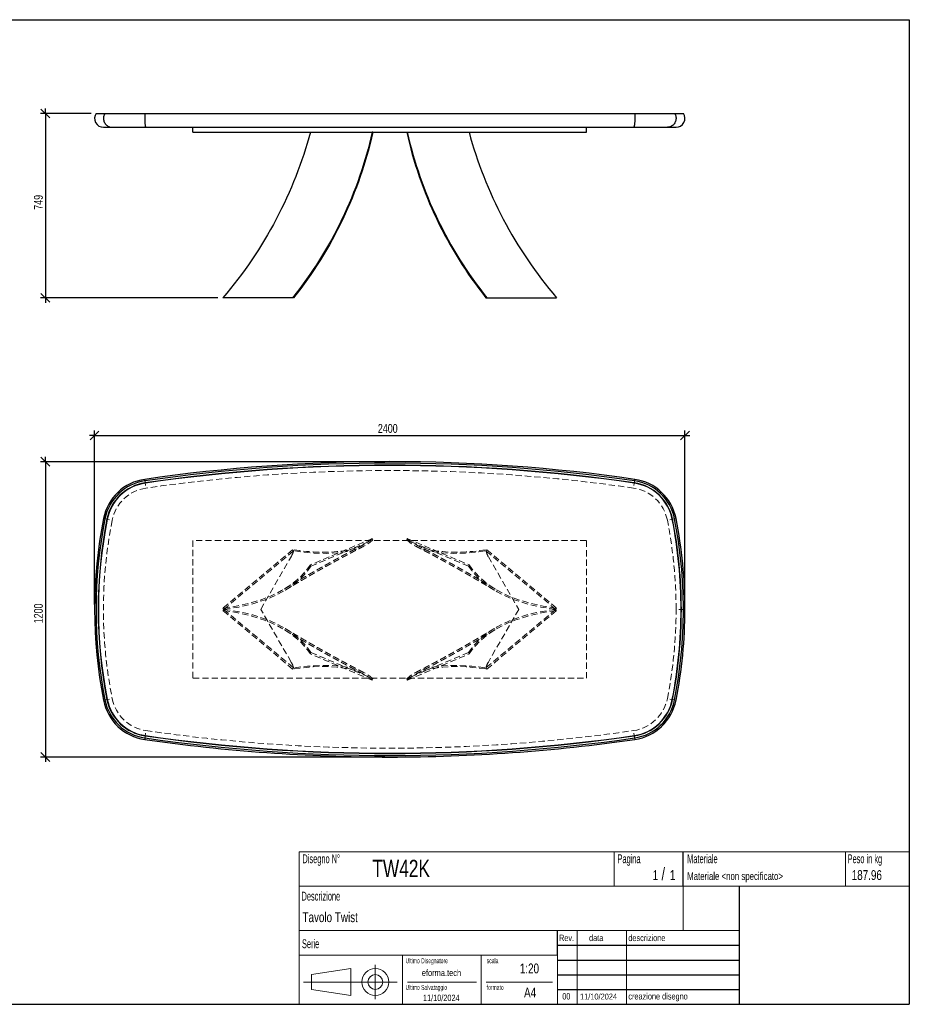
# Model space of a CAD drawing. Header units: millimetres. Extents: x 5 to 292, y 5 to 205.
# Tile 2 of 2: x 111 to 292, y 5 to 205. Entities that reach past the tile are written whole.
import ezdxf

# ---------------------------------------------------------------- set-up
doc = ezdxf.new("R2010")
doc.units = ezdxf.units.MM
doc.linetypes.add('HIDDEN', pattern=[1.905, 1.27, -0.635])
doc.layers.add('FORMAT', color=7, linetype='Continuous')
doc.styles.add('SLDTEXTSTYLE0', font='TXT', dxfattribs={"width": 0.605})
doc.styles.add('SLDTEXTSTYLE1', font='TXT', dxfattribs={"width": 0.75})
doc.dimstyles.new('SLDDIMSTYLE0', dxfattribs={"dimtxt": 1.8, "dimasz": 1.8, "dimexe": 0, "dimexo": 0.0625, "dimgap": 0.45, "dimtad": 1, "dimlfac": 20, "dimrnd": 1e-09, "dimzin": 12, "dimdsep": 46, "dimtxsty": 'SLDTEXTSTYLE1', "dimblk1": 'OBLIQUE', "dimblk2": 'OBLIQUE', "dimsah": 1, "dimcen": 0.09, "dimadec": 0, "dimazin": 3, "dimtfac": 1, "dimtmove": 0, "dimatfit": 0, "dimldrblk": 'OBLIQUE', "dimfxl": 0, "dimfrac": 2, "dimtolj": 1, "dimtzin": 12, "dimarcsym": 0})

# ---------------------------------------------------------------- blocks, each defined once
blk = doc.blocks.new('_Oblique')
at = {"color": 0, "linetype": 'ByBlock', "lineweight": -2}
blk.add_line((-0.5, -0.5), (0.5, 0.5), dxfattribs=at)
blk = doc.blocks.new('_D')
at = {"layer": 'FORMAT', "color": 7}
for p, q in [((116.39, 185.95), (116.39, 186.95)), ((125.7, 185.95), (115.39, 185.95)), ((116.39, 185.95), (116.39, 148.5)), ((151.48, 148.5), (115.39, 148.5)), ((116.39, 148.5), (116.39, 147.5))]:
    blk.add_line(p, q, dxfattribs=at)
at = {"layer": 'FORMAT', "color": 7, "xscale": 1.8, "yscale": 1.8}
for p, rotation in [((116.39, 185.95), 270.0000000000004), ((116.39, 148.5), 90.0000000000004)]:
    blk.add_blockref('_Oblique', p, dxfattribs=dict(at, rotation=rotation))
at = {"layer": 'FORMAT', "color": 7, "insert": (114.07, 166.4), "char_height": 1.8, "attachment_point": 1, "rotation": 90, "style": 'SLDTEXTSTYLE1'}
blk.add_mtext('749', dxfattribs=at)
blk = doc.blocks.new('_D_1')
at = {"layer": 'FORMAT', "color": 7}
for p, q in [((116.39, 115.22), (116.39, 116.22)), ((185.39, 115.22), (115.39, 115.22)), ((116.39, 115.22), (116.39, 55.22)), ((185.39, 55.22), (115.39, 55.22)), ((116.39, 55.22), (116.39, 54.22))]:
    blk.add_line(p, q, dxfattribs=at)
at = {"layer": 'FORMAT', "color": 7, "xscale": 1.8, "yscale": 1.8}
for p, rotation in [((116.39, 115.22, 16.7), 270.0000000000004), ((116.39, 55.22, 16.7), 90.0000000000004)]:
    blk.add_blockref('_Oblique', p, dxfattribs=dict(at, rotation=rotation))
at = {"layer": 'FORMAT', "color": 7, "insert": (114.07, 82.39), "char_height": 1.8, "attachment_point": 1, "rotation": 90, "style": 'SLDTEXTSTYLE1'}
blk.add_mtext('1200', dxfattribs=at)
blk = doc.blocks.new('_D_2')
at = {"layer": 'FORMAT', "color": 7}
for p, q in [((126.39, 120.55), (125.39, 120.55)), ((126.39, 86.22), (126.39, 121.55)), ((126.39, 120.55), (246.39, 120.55)), ((246.39, 86.22), (246.39, 121.55)), ((246.39, 120.55), (247.39, 120.55))]:
    blk.add_line(p, q, dxfattribs=at)
at = {"layer": 'FORMAT', "color": 7, "xscale": 1.8, "yscale": 1.8}
blk.add_blockref('_Oblique', (126.39, 120.55, 16.7), dxfattribs=at)
at = {"layer": 'FORMAT', "color": 7, "xscale": 1.8, "yscale": 1.8, "rotation": 180.0000000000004}
blk.add_blockref('_Oblique', (246.39, 120.55, 16.7), dxfattribs=at)
at = {"layer": 'FORMAT', "color": 7, "insert": (183.98, 122.88), "char_height": 1.8, "attachment_point": 1, "style": 'SLDTEXTSTYLE1'}
blk.add_mtext('2400', dxfattribs=at)

msp = doc.modelspace()

# ---------------------------------------------------------------- linework, layer by layer
at = {"color": 7, "linetype": 'Continuous', "lineweight": 25}
for p, q in [((126.69573, 185.9495), (128.5002, 185.9495)), ((128.5002, 185.9495), (136.62208, 185.9495)), ((136.62208, 185.9495), (236.16271, 185.9495)), ((236.16271, 185.9495), (244.2846, 185.9495)), ((244.2846, 185.9495), (246.08906, 185.9495)), ((128.1924, 183.1495), (129.96834, 183.1495)), ((129.96834, 183.1495), (136.83663, 183.1495)), ((136.83663, 183.1495), (235.94817, 183.1495)), ((146.3924, 182.1495), (146.3924, 183.1495)), ((146.3924, 182.1495), (182.81643, 182.1495)), ((182.9424, 182.1495), (182.82518, 182.1495)), ((182.95115, 182.1495), (189.83365, 182.1495)), ((189.8424, 182.1495), (189.95962, 182.1495)), ((189.96837, 182.1495), (226.3924, 182.1495)), ((226.3924, 182.1495), (226.3924, 183.1495)), ((235.94817, 183.1495), (242.81645, 183.1495)), ((242.81645, 183.1495), (244.5924, 183.1495)), ((166.64956, 148.4995), (152.47774, 148.4995)), ((152.67058, 148.7495), (152.67058, 148.73077)), ((152.67058, 148.7495), (152.68619, 148.7495)), ((166.8424, 148.4995), (166.64956, 148.4995)), ((205.9424, 148.4995), (206.13523, 148.4995)), ((206.13523, 148.4995), (220.30706, 148.4995)), ((220.11422, 148.7495), (220.09861, 148.7495)), ((220.11422, 148.7495), (220.11422, 148.73077)), ((136.62208, 111.33504), (136.5786, 111.63524)), ((136.69017, 110.86494), (136.68301, 110.91442)), ((236.09462, 110.86494), (236.10179, 110.91442)), ((236.16271, 111.33504), (236.2062, 111.63524)), ((128.5002, 103.62245), (128.20264, 103.68138)), ((128.96615, 103.53016), (128.9171, 103.53988)), ((243.81865, 103.53016), (243.8677, 103.53988)), ((244.2846, 103.62245), (244.58215, 103.68138)), ((245.61406, 85.22415), (245.66406, 85.22415)), ((246.08906, 85.22415), (246.3924, 85.22415)), ((128.5002, 66.82586), (128.20264, 66.76692)), ((128.96615, 66.91814), (128.9171, 66.90843)), ((243.81865, 66.91814), (243.8677, 66.90843)), ((244.2846, 66.82586), (244.58215, 66.76692)), ((136.62208, 59.11327), (136.5786, 58.81307)), ((136.69017, 59.58336), (136.68301, 59.53388)), ((236.09462, 59.58336), (236.10179, 59.53388)), ((236.16271, 59.11327), (236.2062, 58.81307))]:
    msp.add_line(p, q, dxfattribs=at)
at = {"color": 7, "linetype": 'HIDDEN', "lineweight": 18}
for p, q in [((136.5786, 111.63524), (136.83663, 109.85383)), ((236.2062, 111.63524), (235.94817, 109.85383)), ((128.20264, 103.68138), (129.96834, 103.33167)), ((244.58215, 103.68138), (242.81645, 103.33167)), ((226.3924, 99.22415), (146.3924, 99.22415)), ((146.3924, 99.22415), (146.3924, 71.22415)), ((182.82518, 99.6003), (170.26029, 94.26682)), ((170.37751, 93.99067), (182.9424, 99.32415)), ((182.9424, 99.32415), (182.82518, 99.6003)), ((189.8424, 99.32415), (189.95962, 99.6003)), ((202.40729, 93.99067), (189.8424, 99.32415)), ((189.95962, 99.6003), (202.52451, 94.26682)), ((226.3924, 71.22415), (226.3924, 99.22415)), ((166.64956, 97.34554), (152.47774, 85.45397)), ((152.67058, 85.22415), (166.8424, 97.11572)), ((166.8424, 97.11572), (166.64956, 97.34554)), ((205.9424, 97.11572), (206.13523, 97.34554)), ((220.11422, 85.22415), (205.9424, 97.11572)), ((206.13523, 97.34554), (220.30706, 85.45397)), ((160.17058, 85.22415), (166.34547, 95.91938)), ((170.26029, 94.26682), (170.37751, 93.99067)), ((202.52451, 94.26682), (202.40729, 93.99067)), ((206.43933, 95.91938), (212.61422, 85.22415)), ((152.47774, 85.45397), (152.67058, 85.22415)), ((152.47774, 84.99434), (152.67058, 85.22415)), ((166.64956, 73.10277), (152.47774, 84.99434)), ((152.67058, 85.22415), (166.8424, 73.33258)), ((166.34547, 74.52893), (160.17058, 85.22415)), ((220.11422, 85.22415), (205.9424, 73.33258)), ((206.13523, 73.10277), (220.30706, 84.99434)), ((212.61422, 85.22415), (206.43933, 74.52893)), ((220.30706, 85.45397), (220.11422, 85.22415)), ((220.30706, 84.99434), (220.11422, 85.22415)), ((246.3924, 85.22415), (244.5924, 85.22415)), ((170.26029, 76.18148), (170.37751, 76.45763)), ((182.82518, 70.848), (170.26029, 76.18148)), ((170.37751, 76.45763), (182.9424, 71.12415)), ((202.40729, 76.45763), (189.8424, 71.12415)), ((189.95962, 70.848), (202.52451, 76.18148)), ((202.52451, 76.18148), (202.40729, 76.45763)), ((166.8424, 73.33258), (166.64956, 73.10277)), ((205.9424, 73.33258), (206.13523, 73.10277)), ((146.3924, 71.22415), (226.3924, 71.22415)), ((182.9424, 71.12415), (182.82518, 70.848)), ((189.8424, 71.12415), (189.95962, 70.848)), ((128.20264, 66.76692), (129.96834, 67.11664)), ((244.58215, 66.76692), (242.81645, 67.11664)), ((136.5786, 58.81307), (136.83663, 60.59448)), ((236.2062, 58.81307), (235.94817, 60.59448))]:
    msp.add_line(p, q, dxfattribs=at)
at = {"color": 7, "linetype": 'Continuous', "lineweight": 25, "flags": 128}
for points in [[(128.5002, 185.9495), (128.40725, 185.79055), (128.33079, 185.62272), (128.27164, 185.44778), (128.23043, 185.26756), (128.20758, 185.08399), (128.20334, 184.89899), (128.21775, 184.71453), (128.25066, 184.53255), (128.30173, 184.35498), (128.37041, 184.18369), (128.45598, 184.02049), (128.55754, 183.86712), (128.674, 183.72518), (128.80414, 183.59618), (128.94659, 183.48148), (129.09983, 183.3823), (129.26226, 183.29968), (129.43214, 183.2345), (129.6077, 183.18744), (129.78706, 183.15901), (129.96834, 183.1495)], [(136.62208, 185.9495), (136.6085, 185.79055), (136.59733, 185.62272), (136.58868, 185.44778), (136.58266, 185.26756), (136.57932, 185.08399), (136.5787, 184.89899), (136.58081, 184.71453), (136.58562, 184.53255), (136.59308, 184.35498), (136.60312, 184.18369), (136.61562, 184.02049), (136.63046, 183.86712), (136.64748, 183.72518), (136.6665, 183.59618), (136.68731, 183.48148), (136.70971, 183.3823), (136.73344, 183.29968), (136.75827, 183.2345), (136.78392, 183.18744), (136.81014, 183.15901), (136.83663, 183.1495)], [(236.16271, 185.9495), (236.1763, 185.79055), (236.18747, 185.62272), (236.19611, 185.44778), (236.20214, 185.26756), (236.20547, 185.08399), (236.20609, 184.89899), (236.20399, 184.71453), (236.19918, 184.53255), (236.19172, 184.35498), (236.18168, 184.18369), (236.16917, 184.02049), (236.15433, 183.86712), (236.13731, 183.72518), (236.1183, 183.59618), (236.09748, 183.48148), (236.07509, 183.3823), (236.05135, 183.29968), (236.02652, 183.2345), (236.00087, 183.18744), (235.97466, 183.15901), (235.94817, 183.1495)], [(244.2846, 185.9495), (244.37755, 185.79055), (244.454, 185.62272), (244.51315, 185.44778), (244.55437, 185.26756), (244.57722, 185.08399), (244.58146, 184.89899), (244.56705, 184.71453), (244.53413, 184.53255), (244.48306, 184.35498), (244.41438, 184.18369), (244.32881, 184.02049), (244.22726, 183.86712), (244.1108, 183.72518), (243.98065, 183.59618), (243.83821, 183.48148), (243.68496, 183.3823), (243.52254, 183.29968), (243.35265, 183.2345), (243.1771, 183.18744), (242.99773, 183.15901), (242.81645, 183.1495)]]:
    msp.add_lwpolyline(points, dxfattribs=at)
at = {"color": 7, "linetype": 'Continuous', "lineweight": 25}
for centre, radius, start, end in [((128.1924, 184.9495), 1.8, 146.2510114, 270), ((244.5924, 184.9495), 1.8, 270, 33.7489886), ((186.3924, -232.27585), 347.5, 81.7583114, 98.2416886), ((186.3924, -232.27585), 347.19666, 81.7583114, 98.2416886), ((186.3924, -232.27585), 346.77166, 81.7583114, 98.2416886), ((186.3924, -232.27585), 346.72166, 81.7583114, 98.2416886), ((138.01209, 101.73852), 10, 98.2416886, 168.7969457), ((138.01209, 101.73852), 9.69666, 98.2416886, 168.7969457), ((138.01209, 101.73852), 9.27166, 98.2416886, 168.7969457), ((138.01209, 101.73852), 9.22166, 98.2416886, 168.7969457), ((234.77271, 101.73852), 9.22166, 11.2030543, 81.7583114), ((234.77271, 101.73852), 9.27166, 11.2030543, 81.7583114), ((234.77271, 101.73852), 9.69666, 11.2030543, 81.7583114), ((234.77271, 101.73852), 10, 11.2030543, 81.7583114), ((221.3924, 85.22415), 95, 168.7969457, 191.2030543), ((221.3924, 85.22415), 94.69666, 168.7969457, 191.2030543), ((221.3924, 85.22415), 94.27166, 168.7969457, 191.2030543), ((221.3924, 85.22415), 94.22166, 168.7969457, 191.2030543), ((151.3924, 85.22415), 94.22166, 0, 11.2030543), ((151.3924, 85.22415), 94.27166, 0, 11.2030543), ((151.3924, 85.22415), 94.69666, 0, 11.2030543), ((151.3924, 85.22415), 95, 0, 11.2030543), ((151.3924, 85.22415), 94.22166, 348.7969457, 0), ((151.3924, 85.22415), 94.27166, 348.7969457, 0), ((151.3924, 85.22415), 94.69666, 348.7969457, 0), ((151.3924, 85.22415), 95, 348.7969457, 0), ((138.01209, 68.70979), 10, 191.2030543, 261.7583114), ((138.01209, 68.70979), 9.69666, 191.2030543, 261.7583114), ((138.01209, 68.70979), 9.27166, 191.2030543, 261.7583114), ((138.01209, 68.70979), 9.22166, 191.2030543, 261.7583114), ((234.77271, 68.70979), 9.22166, 278.2416886, 348.7969457), ((234.77271, 68.70979), 9.27166, 278.2416886, 348.7969457), ((234.77271, 68.70979), 9.69666, 278.2416886, 348.7969457), ((234.77271, 68.70979), 10, 278.2416886, 348.7969457), ((186.3924, 402.72415), 347.5, 261.7583114, 270), ((186.3924, 402.72415), 347.19666, 261.7583114, 278.2416886), ((186.3924, 402.72415), 346.77166, 261.7583114, 278.2416886), ((186.3924, 402.72415), 346.72166, 261.7583114, 278.2416886), ((186.3924, 402.72415), 347.5, 270, 278.2416886)]:
    msp.add_arc(centre, radius, start, end, dxfattribs=at)
at = {"color": 7, "linetype": 'HIDDEN', "lineweight": 18}
for centre, radius, start, end in [((186.3924, -232.27585), 345.7, 81.7583114, 98.2416886), ((138.01209, 101.73852), 8.2, 98.2416886, 168.7969457), ((234.77271, 101.73852), 8.2, 11.2030543, 81.7583114), ((221.3924, 85.22415), 93.2, 168.7969457, 191.2030543), ((151.3924, 85.22415), 93.2, 0, 11.2030543), ((162.01534, 98.41938), 5, 330, 344.8865476), ((210.76945, 98.41938), 5, 195.1134524, 210), ((151.3924, 85.22415), 93.2, 348.7969457, 0), ((162.01534, 72.02893), 5, 15.1134524, 30), ((210.76945, 72.02893), 5, 150, 164.8865476), ((138.01209, 68.70979), 8.2, 191.2030543, 261.7583114), ((234.77271, 68.70979), 8.2, 278.2416886, 348.7969457), ((186.3924, 402.72415), 345.7, 261.7583114, 278.2416886)]:
    msp.add_arc(centre, radius, start, end, dxfattribs=at)
at = {"color": 7, "linetype": 'Continuous', "lineweight": 25}
for points in [[(170.26029, 182.1495), (167.02941, 170.01818), (160.90186, 158.38538), (152.47774, 148.4995)], [(182.82518, 182.1495), (180.12995, 170.01818), (174.53804, 158.38538), (166.64956, 148.4995)], [(182.9424, 182.1495), (180.27237, 170.01818), (174.70567, 158.38538), (166.8424, 148.4995)], [(189.8424, 182.1495), (192.51242, 170.01818), (198.07913, 158.38538), (205.9424, 148.4995)], [(189.95962, 182.1495), (192.65485, 170.01818), (198.24676, 158.38538), (206.13523, 148.4995)], [(202.52451, 182.1495), (205.75538, 170.01818), (211.88294, 158.38538), (220.30706, 148.4995)]]:
    msp.add_open_spline(points, degree=3, dxfattribs=at)
at = {"color": 7, "linetype": 'HIDDEN', "lineweight": 18}
for points, knots in [([(164.9715, 89.35914), (165.05039, 89.40676), (165.19402, 89.49346), (165.38816, 89.61037), (165.55124, 89.70844), (165.707, 89.80198), (165.87786, 89.90446), (166.06476, 90.01638), (166.24677, 90.12518), (166.40485, 90.21953), (166.55862, 90.3112), (166.72727, 90.4116), (166.93273, 90.53371), (167.15626, 90.6663), (167.36993, 90.79277), (167.58188, 90.918), (167.81586, 91.056), (168.06504, 91.2026), (168.30398, 91.34285), (168.52898, 91.47466), (168.76533, 91.61282), (169.00676, 91.75362), (169.22376, 91.8799), (169.3979, 91.98104), (169.54939, 92.0689), (169.69056, 92.15067), (169.83386, 92.23356), (169.9619, 92.30752), (170.06837, 92.36895), (170.16876, 92.42682), (170.279, 92.49031), (170.40738, 92.56416), (170.55031, 92.64627), (170.69374, 92.72855), (170.83009, 92.80665), (170.95445, 92.8778), (171.07473, 92.94654), (171.206, 93.02146), (171.3849, 93.12344), (171.60285, 93.24741), (171.83187, 93.37735), (172.02499, 93.4867), (172.18347, 93.57627), (172.32267, 93.65484), (172.4758, 93.74114), (172.66442, 93.84728), (172.89962, 93.97933), (173.16278, 94.12669), (173.45531, 94.29003), (173.75467, 94.45665), (174.04945, 94.62018), (174.35975, 94.79181), (174.65752, 94.95595), (174.95991, 95.12206), (175.18469, 95.24519), (175.37622, 95.34986), (175.52372, 95.43033), (175.66467, 95.5071), (175.7892, 95.57483), (175.90737, 95.63902), (176.03969, 95.7108), (176.19621, 95.79556), (176.34775, 95.87747), (176.47463, 95.94594), (176.57184, 95.99834), (176.66462, 96.04829), (176.76102, 96.10015), (176.8534, 96.14978), (176.93107, 96.19146), (177.00243, 96.22974), (177.10814, 96.28638), (177.25494, 96.36493), (177.41798, 96.45198), (177.56052, 96.52795), (177.69442, 96.59921), (177.84716, 96.68036), (178.02013, 96.77208), (178.19672, 96.86551), (178.35568, 96.94945), (178.49697, 97.02392), (178.63281, 97.09539), (178.78238, 97.17397), (178.93283, 97.25286), (179.07228, 97.32584), (179.18709, 97.38584), (179.28625, 97.43759), (179.36987, 97.48118), (179.44879, 97.52227), (179.54247, 97.57101), (179.674, 97.63935), (179.85117, 97.73122), (180.07653, 97.84779), (180.34634, 97.9869), (180.66036, 98.14825), (180.88457, 98.26281), (181.00396, 98.32381)], [0, 0, 0, 0, 0.014784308, 0.026914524, 0.036399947, 0.045420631, 0.056163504, 0.068386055, 0.08035226, 0.090159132, 0.097931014, 0.109129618, 0.121731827, 0.136390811, 0.150966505, 0.161711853, 0.176054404, 0.194729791, 0.208278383, 0.220773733, 0.236874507, 0.252476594, 0.265929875, 0.277452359, 0.285044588, 0.294260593, 0.303850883, 0.311837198, 0.318198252, 0.323756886, 0.33060572, 0.338812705, 0.347760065, 0.357327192, 0.36562543, 0.37324727, 0.380573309, 0.388111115, 0.397788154, 0.414021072, 0.42885251, 0.440593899, 0.450113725, 0.458477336, 0.466639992, 0.478792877, 0.493716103, 0.5105505, 0.527952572, 0.548407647, 0.566505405, 0.583046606, 0.606424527, 0.622173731, 0.639567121, 0.64845639, 0.657988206, 0.667143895, 0.674820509, 0.681307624, 0.689336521, 0.69958192, 0.710544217, 0.717614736, 0.72327883, 0.728713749, 0.734975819, 0.741328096, 0.746015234, 0.749510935, 0.754658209, 0.765786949, 0.776977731, 0.785157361, 0.792474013, 0.801985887, 0.81355953, 0.824545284, 0.834838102, 0.843263, 0.851275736, 0.860572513, 0.871156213, 0.879147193, 0.886270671, 0.892438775, 0.897655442, 0.901991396, 0.907600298, 0.915519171, 0.926891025, 0.941040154, 0.957952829, 0.977612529, 1, 1, 1, 1]), ([(165.11963, 89.10193), (165.19788, 89.14916), (165.34046, 89.23522), (165.5334, 89.35141), (165.69518, 89.4487), (165.84892, 89.54103), (166.01656, 89.64158), (166.20072, 89.75186), (166.38138, 89.85987), (166.53998, 89.95454), (166.68345, 90.04007), (166.82699, 90.12554), (166.98827, 90.22145), (167.16896, 90.32873), (167.35904, 90.4414), (167.53675, 90.54655), (167.6787, 90.63041), (167.79924, 90.70155), (167.92163, 90.77372), (168.06148, 90.85606), (168.20102, 90.93812), (168.32199, 91.00917), (168.41819, 91.06561), (168.50119, 91.11428), (168.58354, 91.16253), (168.67408, 91.21553), (168.77478, 91.27443), (168.88957, 91.3415), (169.02165, 91.41859), (169.1732, 91.50692), (169.3343, 91.60068), (169.48841, 91.69023), (169.62733, 91.77084), (169.75396, 91.84424), (169.88341, 91.91917), (170.02223, 91.99943), (170.17536, 92.08784), (170.33923, 92.1823), (170.49975, 92.27469), (170.63991, 92.35523), (170.76345, 92.42613), (170.8914, 92.49949), (171.04449, 92.58714), (171.20748, 92.6803), (171.35615, 92.76513), (171.49393, 92.84365), (171.63954, 92.92653), (171.81806, 93.02797), (172.03388, 93.15036), (172.26208, 93.27947), (172.47755, 93.40109), (172.65289, 93.49986), (172.80222, 93.58384), (172.9414, 93.662), (173.09455, 93.74789), (173.27659, 93.84981), (173.47227, 93.95913), (173.6529, 94.05983), (173.81407, 94.14953), (173.98169, 94.24267), (174.15469, 94.33862), (174.31869, 94.4294), (174.45507, 94.50478), (174.57773, 94.57248), (174.69051, 94.63464), (174.80705, 94.69881), (174.94253, 94.77331), (175.10192, 94.86081), (175.26287, 94.94899), (175.40022, 95.02412), (175.50989, 95.08403), (175.60936, 95.13831), (175.71534, 95.19608), (175.83454, 95.26097), (175.97644, 95.33812), (176.1464, 95.43035), (176.33571, 95.53287), (176.51858, 95.63168), (176.67645, 95.71682), (176.80294, 95.78492), (176.90987, 95.84242), (177.01179, 95.89716), (177.12679, 95.95885), (177.26343, 96.03204), (177.40975, 96.11029), (177.54686, 96.18348), (177.65871, 96.2431), (177.75667, 96.29525), (177.86704, 96.35395), (178.00705, 96.4283), (178.1686, 96.51393), (178.32787, 96.59818), (178.46865, 96.67251), (178.58941, 96.73617), (178.7151, 96.80234), (178.8654, 96.88134), (179.05002, 96.97817), (179.23872, 97.07691), (179.40611, 97.1643), (179.52866, 97.22815), (179.62932, 97.28053), (179.73696, 97.33648), (179.88058, 97.41103), (180.06129, 97.50463), (180.27881, 97.61701), (180.53305, 97.74795), (180.82376, 97.8972), (181.02986, 98.00246), (181.13891, 98.05816)], [0, 0, 0, 0, 0.01467324, 0.026738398, 0.03620459, 0.045092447, 0.055640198, 0.067612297, 0.07953434, 0.089401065, 0.097273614, 0.106398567, 0.1162935, 0.127486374, 0.140244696, 0.151894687, 0.160764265, 0.166826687, 0.174463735, 0.183671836, 0.192992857, 0.200570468, 0.206313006, 0.211009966, 0.216133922, 0.221743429, 0.227967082, 0.234988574, 0.243230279, 0.252692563, 0.263355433, 0.273382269, 0.281532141, 0.289349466, 0.297077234, 0.305755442, 0.315329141, 0.325732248, 0.336416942, 0.345363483, 0.351953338, 0.359530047, 0.369302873, 0.380591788, 0.39001389, 0.397109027, 0.406371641, 0.417267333, 0.430503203, 0.446745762, 0.459962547, 0.470810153, 0.479542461, 0.487894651, 0.496844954, 0.508194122, 0.521952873, 0.53344884, 0.541979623, 0.552102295, 0.564810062, 0.574348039, 0.582781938, 0.590324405, 0.597294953, 0.60388094, 0.612134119, 0.622622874, 0.633659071, 0.642198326, 0.648305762, 0.654243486, 0.660863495, 0.668165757, 0.676559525, 0.687422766, 0.699981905, 0.711996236, 0.721651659, 0.729532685, 0.735677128, 0.741672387, 0.748617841, 0.757215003, 0.76726362, 0.776021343, 0.782893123, 0.788207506, 0.794377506, 0.803475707, 0.814252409, 0.824345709, 0.833124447, 0.840594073, 0.847088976, 0.857094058, 0.868783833, 0.881407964, 0.891899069, 0.899940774, 0.904527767, 0.911280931, 0.920344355, 0.931711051, 0.945371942, 0.961315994, 0.979530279, 1, 1, 1, 1]), ([(191.64588, 98.05816), (191.76139, 97.99916), (191.97724, 97.88891), (192.27812, 97.73439), (192.53321, 97.60296), (192.74227, 97.49491), (192.90518, 97.41052), (193.08219, 97.31866), (193.30036, 97.20518), (193.57228, 97.06326), (193.85569, 96.91483), (194.12941, 96.77098), (194.39266, 96.63217), (194.61882, 96.51255), (194.8168, 96.40758), (194.99349, 96.3137), (195.16852, 96.22051), (195.33171, 96.13344), (195.48063, 96.05384), (195.61301, 95.98297), (195.74437, 95.91253), (195.8828, 95.83819), (196.02539, 95.7615), (196.15382, 95.6923), (196.25778, 95.63622), (196.34852, 95.58721), (196.4662, 95.52359), (196.63, 95.43491), (196.85228, 95.31428), (197.0979, 95.18064), (197.33684, 95.05025), (197.52533, 94.94713), (197.66426, 94.87099), (197.77391, 94.81083), (197.89515, 94.74424), (198.04217, 94.66336), (198.20551, 94.57335), (198.36139, 94.48729), (198.49191, 94.41512), (198.61031, 94.34957), (198.73619, 94.27979), (198.87816, 94.20098), (199.02747, 94.11797), (199.17112, 94.03797), (199.3025, 93.9647), (199.41807, 93.90016), (199.52529, 93.84023), (199.63976, 93.77616), (199.79306, 93.69026), (199.97126, 93.59022), (200.145, 93.49249), (200.28513, 93.41354), (200.40924, 93.34353), (200.54275, 93.26811), (200.70028, 93.17901), (200.88909, 93.07203), (201.09579, 92.95467), (201.29356, 92.84213), (201.45729, 92.7488), (201.5949, 92.67024), (201.72419, 92.59634), (201.86323, 92.51677), (202.01785, 92.42815), (202.17301, 92.33908), (202.31611, 92.25681), (202.43323, 92.1894), (202.53491, 92.1308), (202.63639, 92.07228), (202.75225, 92.00539), (202.88808, 91.92687), (203.02772, 91.84604), (203.15492, 91.77232), (203.28002, 91.69972), (203.418, 91.61957), (203.58839, 91.52044), (203.79318, 91.40109), (204.03629, 91.25912), (204.28617, 91.11283), (204.51016, 90.98139), (204.70199, 90.86862), (204.89185, 90.75683), (205.07827, 90.64686), (205.25482, 90.54254), (205.40269, 90.45504), (205.53151, 90.37872), (205.65012, 90.30837), (205.77917, 90.23175), (205.9438, 90.13389), (206.12044, 90.02871), (206.2815, 89.93265), (206.40964, 89.85614), (206.52512, 89.78711), (206.63297, 89.72258), (206.74311, 89.65662), (206.86328, 89.58458), (207.01584, 89.49303), (207.20217, 89.38103), (207.42239, 89.24846), (207.58046, 89.15306), (207.66516, 89.10193)], [0, 0, 0, 0, 0.021682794, 0.04051907, 0.056489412, 0.069577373, 0.079769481, 0.087075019, 0.102789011, 0.120695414, 0.138060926, 0.156142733, 0.172455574, 0.187376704, 0.19806911, 0.209421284, 0.220472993, 0.230859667, 0.239990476, 0.248365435, 0.255644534, 0.264591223, 0.274292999, 0.282353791, 0.288644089, 0.293755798, 0.299331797, 0.31066501, 0.324408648, 0.340930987, 0.35663685, 0.3691363, 0.376208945, 0.382636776, 0.389652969, 0.398891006, 0.410142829, 0.420215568, 0.428058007, 0.434566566, 0.442367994, 0.451607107, 0.461124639, 0.470300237, 0.478482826, 0.485703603, 0.491921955, 0.498541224, 0.507107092, 0.520571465, 0.53183362, 0.539585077, 0.546833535, 0.555093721, 0.56457455, 0.576298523, 0.59041182, 0.60324027, 0.61330165, 0.621048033, 0.628986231, 0.637491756, 0.647059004, 0.657913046, 0.666522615, 0.673834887, 0.679829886, 0.685550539, 0.692821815, 0.701508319, 0.71096769, 0.718953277, 0.725314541, 0.734384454, 0.744776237, 0.757200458, 0.772709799, 0.790279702, 0.803982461, 0.81465361, 0.8261979, 0.839529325, 0.849560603, 0.859260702, 0.867223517, 0.873690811, 0.881476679, 0.891383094, 0.90450791, 0.914543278, 0.921554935, 0.928552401, 0.93620101, 0.941769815, 0.949191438, 0.958718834, 0.970357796, 0.984115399, 1, 1, 1, 1]), ([(191.78084, 98.32381), (191.90315, 98.26131), (192.13037, 98.14521), (192.44488, 97.98359), (192.70679, 97.84855), (192.9158, 97.74044), (193.07329, 97.6588), (193.19703, 97.59455), (193.3078, 97.53695), (193.42493, 97.47597), (193.6143, 97.37721), (193.87644, 97.24013), (194.19857, 97.07099), (194.51154, 96.90601), (194.81841, 96.74366), (195.12709, 96.57976), (195.3978, 96.43549), (195.61758, 96.31801), (195.78676, 96.2274), (195.96678, 96.1308), (196.15438, 96.02991), (196.33044, 95.93502), (196.48679, 95.8506), (196.63947, 95.76802), (196.80648, 95.67753), (196.98871, 95.57859), (197.1703, 95.4798), (197.32524, 95.39534), (197.45544, 95.32425), (197.58296, 95.25454), (197.73455, 95.17155), (197.89516, 95.08346), (198.04291, 95.00228), (198.16807, 94.93341), (198.28791, 94.86738), (198.41712, 94.7961), (198.56821, 94.71263), (198.73903, 94.6181), (198.91405, 94.52104), (199.07194, 94.43333), (199.2029, 94.36047), (199.3268, 94.29145), (199.46194, 94.21607), (199.60678, 94.13516), (199.74561, 94.05748), (199.86679, 93.98959), (199.98771, 93.92176), (200.11614, 93.84963), (200.2705, 93.76282), (200.45348, 93.65974), (200.66147, 93.54232), (200.87005, 93.4243), (201.05428, 93.31986), (201.20165, 93.23617), (201.3198, 93.16899), (201.42026, 93.1118), (201.52965, 93.04948), (201.66319, 92.97331), (201.8187, 92.88448), (201.97398, 92.79563), (202.14802, 92.69589), (202.36712, 92.57013), (202.63906, 92.41363), (202.91659, 92.25346), (203.17997, 92.10106), (203.46489, 91.93582), (203.7177, 91.78877), (203.92364, 91.6687), (204.06219, 91.58783), (204.21563, 91.49814), (204.38706, 91.39778), (204.55506, 91.29927), (204.70372, 91.21198), (204.83544, 91.13453), (204.96198, 91.06004), (205.09337, 90.98261), (205.23812, 90.8972), (205.39333, 90.8055), (205.54384, 90.71644), (205.67419, 90.63921), (205.7918, 90.56945), (205.91728, 90.49496), (206.06742, 90.40571), (206.22616, 90.31121), (206.37035, 90.22525), (206.48475, 90.15698), (206.57704, 90.10185), (206.66123, 90.05153), (206.7468, 90.00033), (206.84364, 89.94236), (206.96353, 89.87052), (207.11828, 89.77769), (207.3137, 89.66028), (207.54991, 89.51811), (207.72095, 89.41488), (207.8133, 89.35914)], [0, 0, 0, 0, 0.0229392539, 0.0426118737, 0.0589946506, 0.0720682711, 0.0818173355, 0.0885319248, 0.095259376, 0.1025759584, 0.1104831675, 0.1307484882, 0.1517303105, 0.1713045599, 0.1894121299, 0.2086396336, 0.2290775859, 0.2400808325, 0.2497716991, 0.2607282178, 0.2737663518, 0.2848747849, 0.2936704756, 0.3030019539, 0.3134264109, 0.3249031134, 0.3370842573, 0.3473886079, 0.3539053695, 0.3615233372, 0.3712513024, 0.3822152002, 0.3914862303, 0.3988384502, 0.4056076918, 0.4138928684, 0.4229931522, 0.4338493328, 0.4458232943, 0.4557122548, 0.4633679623, 0.470303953, 0.478869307, 0.4886254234, 0.4973769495, 0.5048218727, 0.5112781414, 0.5199808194, 0.5288280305, 0.5401282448, 0.5541778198, 0.5677053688, 0.5791199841, 0.5886179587, 0.5952545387, 0.6012110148, 0.6074091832, 0.6157117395, 0.6261706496, 0.6364693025, 0.6447320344, 0.6587053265, 0.6774314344, 0.6955724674, 0.7105972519, 0.726692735, 0.7488106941, 0.7577835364, 0.7652288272, 0.7747996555, 0.786503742, 0.7973030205, 0.8062316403, 0.8143183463, 0.8219469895, 0.8299082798, 0.8388997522, 0.8490313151, 0.8589524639, 0.8670685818, 0.8734280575, 0.880964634, 0.890543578, 0.9015145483, 0.9106569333, 0.9175319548, 0.9229427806, 0.9279628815, 0.9333061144, 0.9389731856, 0.9460967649, 0.9557532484, 0.9679496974, 0.9826950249, 1, 1, 1, 1]), ([(181.00396, 72.1245), (180.88164, 72.187), (180.65443, 72.30309), (180.33991, 72.46471), (180.07801, 72.59976), (179.86899, 72.70786), (179.7115, 72.7895), (179.58777, 72.85376), (179.477, 72.91135), (179.35987, 72.97234), (179.17049, 73.0711), (178.90836, 73.20818), (178.58623, 73.37732), (178.27325, 73.54229), (177.96639, 73.70464), (177.6577, 73.86854), (177.387, 74.01282), (177.16721, 74.1303), (176.99804, 74.2209), (176.81802, 74.3175), (176.63042, 74.41839), (176.45435, 74.51329), (176.29801, 74.59771), (176.14532, 74.68029), (175.97832, 74.77078), (175.79608, 74.86971), (175.6145, 74.9685), (175.45956, 75.05297), (175.32936, 75.12405), (175.20184, 75.19376), (175.05024, 75.27676), (174.88964, 75.36485), (174.74189, 75.44603), (174.61672, 75.5149), (174.49689, 75.58092), (174.36767, 75.6522), (174.21659, 75.73567), (174.04577, 75.83021), (173.87075, 75.92726), (173.71285, 76.01498), (173.58189, 76.08784), (173.45799, 76.15686), (173.32286, 76.23224), (173.17802, 76.31315), (173.03918, 76.39083), (172.91801, 76.45872), (172.79709, 76.52654), (172.66866, 76.59867), (172.51429, 76.68549), (172.33132, 76.78857), (172.12332, 76.90599), (171.91474, 77.024), (171.73052, 77.12844), (171.58314, 77.21214), (171.465, 77.27932), (171.36453, 77.3365), (171.25515, 77.39882), (171.1216, 77.475), (170.9661, 77.56383), (170.81082, 77.65268), (170.63677, 77.75241), (170.41768, 77.87818), (170.14573, 78.03468), (169.86821, 78.19485), (169.60482, 78.34724), (169.3199, 78.51249), (169.06709, 78.65954), (168.86116, 78.7796), (168.72261, 78.86048), (168.56917, 78.95016), (168.39773, 79.05052), (168.22973, 79.14903), (168.08108, 79.23633), (167.94936, 79.31377), (167.82281, 79.38827), (167.69143, 79.46569), (167.54667, 79.5511), (167.39146, 79.64281), (167.24095, 79.73187), (167.1106, 79.8091), (166.993, 79.87885), (166.86752, 79.95335), (166.71737, 80.0426), (166.55864, 80.13709), (166.41444, 80.22305), (166.30004, 80.29133), (166.20775, 80.34646), (166.12357, 80.39678), (166.03799, 80.44797), (165.94115, 80.50595), (165.82127, 80.57778), (165.66652, 80.67062), (165.4711, 80.78803), (165.23488, 80.9302), (165.06385, 81.03343), (164.9715, 81.08917)], [0, 0, 0, 0, 0.022939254, 0.042611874, 0.058994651, 0.072068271, 0.081817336, 0.088531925, 0.095259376, 0.102575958, 0.110483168, 0.130748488, 0.151730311, 0.17130456, 0.18941213, 0.208639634, 0.229077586, 0.240080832, 0.249771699, 0.260728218, 0.273766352, 0.284874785, 0.293670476, 0.303001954, 0.313426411, 0.324903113, 0.337084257, 0.347388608, 0.353905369, 0.361523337, 0.371251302, 0.3822152, 0.39148623, 0.39883845, 0.405607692, 0.413892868, 0.422993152, 0.433849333, 0.445823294, 0.455712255, 0.463367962, 0.470303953, 0.478869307, 0.488625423, 0.497376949, 0.504821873, 0.511278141, 0.519980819, 0.528828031, 0.540128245, 0.55417782, 0.567705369, 0.579119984, 0.588617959, 0.595254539, 0.601211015, 0.607409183, 0.61571174, 0.62617065, 0.636469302, 0.644732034, 0.658705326, 0.677431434, 0.695572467, 0.710597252, 0.726692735, 0.748810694, 0.757783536, 0.765228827, 0.774799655, 0.786503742, 0.797303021, 0.80623164, 0.814318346, 0.821946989, 0.82990828, 0.838899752, 0.849031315, 0.858952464, 0.867068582, 0.873428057, 0.880964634, 0.890543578, 0.901514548, 0.910656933, 0.917531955, 0.922942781, 0.927962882, 0.933306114, 0.938973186, 0.946096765, 0.955753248, 0.967949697, 0.982695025, 1, 1, 1, 1]), ([(181.13891, 72.39015), (181.02341, 72.44914), (180.80756, 72.55939), (180.50668, 72.71391), (180.25159, 72.84535), (180.04253, 72.95339), (179.87961, 73.03779), (179.70261, 73.12965), (179.48443, 73.24313), (179.21252, 73.38504), (178.92911, 73.53348), (178.65539, 73.67733), (178.39213, 73.81614), (178.16597, 73.93575), (177.96799, 74.04072), (177.7913, 74.1346), (177.61628, 74.2278), (177.45309, 74.31487), (177.30417, 74.39447), (177.17179, 74.46534), (177.04042, 74.53578), (176.90199, 74.61011), (176.7594, 74.68681), (176.63097, 74.75601), (176.52702, 74.81209), (176.43627, 74.8611), (176.31859, 74.92472), (176.15479, 75.0134), (175.93251, 75.13402), (175.6869, 75.26767), (175.44796, 75.39806), (175.25947, 75.50117), (175.12053, 75.57731), (175.01088, 75.63747), (174.88964, 75.70407), (174.74262, 75.78495), (174.57928, 75.87496), (174.42341, 75.96101), (174.29289, 76.03318), (174.17449, 76.09874), (174.0486, 76.16851), (173.90663, 76.24732), (173.75733, 76.33034), (173.61367, 76.41034), (173.4823, 76.4836), (173.36672, 76.54814), (173.25951, 76.60808), (173.14504, 76.67214), (172.99173, 76.75805), (172.81353, 76.85809), (172.6398, 76.95582), (172.49967, 77.03477), (172.37556, 77.10478), (172.24204, 77.18019), (172.08452, 77.26929), (171.8957, 77.37628), (171.68901, 77.49364), (171.49123, 77.60617), (171.3275, 77.69951), (171.1899, 77.77806), (171.0606, 77.85196), (170.92156, 77.93154), (170.76695, 78.02015), (170.61178, 78.10922), (170.46869, 78.19149), (170.35157, 78.25891), (170.24989, 78.3175), (170.14841, 78.37603), (170.03255, 78.44292), (169.89671, 78.52144), (169.75708, 78.60226), (169.62988, 78.67599), (169.50477, 78.74858), (169.36679, 78.82874), (169.1964, 78.92786), (168.99161, 79.04721), (168.7485, 79.18919), (168.49863, 79.33548), (168.27463, 79.46692), (168.0828, 79.57969), (167.89295, 79.69148), (167.70652, 79.80145), (167.52997, 79.90577), (167.38211, 79.99326), (167.25328, 80.06959), (167.13467, 80.13994), (167.00563, 80.21655), (166.84099, 80.31442), (166.66436, 80.41959), (166.50329, 80.51566), (166.37516, 80.59217), (166.25967, 80.66119), (166.15183, 80.72572), (166.04168, 80.79169), (165.92151, 80.86372), (165.76896, 80.95528), (165.58262, 81.06727), (165.36241, 81.19984), (165.20434, 81.29525), (165.11963, 81.34638)], [0, 0, 0, 0, 0.021682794, 0.04051907, 0.056489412, 0.069577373, 0.079769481, 0.087075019, 0.102789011, 0.120695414, 0.138060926, 0.156142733, 0.172455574, 0.187376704, 0.19806911, 0.209421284, 0.220472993, 0.230859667, 0.239990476, 0.248365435, 0.255644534, 0.264591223, 0.274292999, 0.282353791, 0.288644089, 0.293755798, 0.299331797, 0.31066501, 0.324408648, 0.340930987, 0.35663685, 0.3691363, 0.376208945, 0.382636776, 0.389652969, 0.398891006, 0.410142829, 0.420215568, 0.428058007, 0.434566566, 0.442367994, 0.451607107, 0.461124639, 0.470300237, 0.478482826, 0.485703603, 0.491921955, 0.498541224, 0.507107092, 0.520571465, 0.53183362, 0.539585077, 0.546833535, 0.555093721, 0.56457455, 0.576298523, 0.59041182, 0.60324027, 0.61330165, 0.621048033, 0.628986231, 0.637491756, 0.647059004, 0.657913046, 0.666522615, 0.673834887, 0.679829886, 0.685550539, 0.692821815, 0.701508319, 0.71096769, 0.718953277, 0.725314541, 0.734384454, 0.744776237, 0.757200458, 0.772709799, 0.790279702, 0.803982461, 0.81465361, 0.8261979, 0.839529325, 0.849560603, 0.859260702, 0.867223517, 0.873690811, 0.881476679, 0.891383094, 0.90450791, 0.914543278, 0.921554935, 0.928552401, 0.93620101, 0.941769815, 0.949191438, 0.958718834, 0.970357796, 0.984115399, 1, 1, 1, 1]), ([(207.66516, 81.34638), (207.58692, 81.29915), (207.44434, 81.21308), (207.25139, 81.0969), (207.08962, 80.99961), (206.93588, 80.90727), (206.76824, 80.80672), (206.58408, 80.69644), (206.40342, 80.58844), (206.24481, 80.49376), (206.10135, 80.40824), (205.95781, 80.32276), (205.79653, 80.22686), (205.61584, 80.11957), (205.42575, 80.0069), (205.24804, 79.90175), (205.10609, 79.81789), (204.98555, 79.74675), (204.86316, 79.67459), (204.72332, 79.59224), (204.58378, 79.51019), (204.46281, 79.43914), (204.36661, 79.38269), (204.28361, 79.33403), (204.20125, 79.28578), (204.11072, 79.23278), (204.01001, 79.17388), (203.89523, 79.10681), (203.76314, 79.02972), (203.6116, 78.94139), (203.4505, 78.84763), (203.29638, 78.75807), (203.15747, 78.67746), (203.03083, 78.60407), (202.90139, 78.52914), (202.76256, 78.44887), (202.60943, 78.36046), (202.44557, 78.266), (202.28504, 78.17362), (202.14488, 78.09308), (202.02135, 78.02217), (201.8934, 77.94882), (201.7403, 77.86117), (201.57732, 77.76801), (201.42865, 77.68317), (201.29086, 77.60465), (201.14526, 77.52178), (200.96674, 77.42034), (200.75092, 77.29794), (200.52271, 77.16883), (200.30725, 77.04722), (200.13191, 76.94845), (199.98258, 76.86446), (199.8434, 76.7863), (199.69025, 76.70041), (199.5082, 76.59849), (199.31253, 76.48917), (199.1319, 76.38847), (198.97073, 76.29877), (198.80311, 76.20563), (198.6301, 76.10968), (198.46611, 76.0189), (198.32972, 75.94353), (198.20706, 75.87583), (198.09429, 75.81366), (197.97774, 75.7495), (197.84226, 75.675), (197.68287, 75.5875), (197.52193, 75.49931), (197.38458, 75.42419), (197.2749, 75.36427), (197.17543, 75.30999), (197.06945, 75.25223), (196.95025, 75.18733), (196.80835, 75.11019), (196.63839, 75.01795), (196.44909, 74.91543), (196.26622, 74.81662), (196.10835, 74.73149), (195.98185, 74.66339), (195.87493, 74.60589), (195.77301, 74.55115), (195.65801, 74.48946), (195.52137, 74.41626), (195.37504, 74.33802), (195.23793, 74.26483), (195.12609, 74.20521), (195.02812, 74.15305), (194.91775, 74.09435), (194.77775, 74.02001), (194.6162, 73.93438), (194.45693, 73.85013), (194.31615, 73.7758), (194.19538, 73.71213), (194.0697, 73.64597), (193.91939, 73.56696), (193.73478, 73.47013), (193.54608, 73.37139), (193.37869, 73.28401), (193.25614, 73.22016), (193.15548, 73.16777), (193.04784, 73.11182), (192.90422, 73.03728), (192.7235, 72.94368), (192.50598, 72.8313), (192.25175, 72.70036), (191.96103, 72.5511), (191.75494, 72.44585), (191.64588, 72.39015)], [0, 0, 0, 0, 0.01467324, 0.026738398, 0.03620459, 0.045092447, 0.055640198, 0.067612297, 0.07953434, 0.089401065, 0.097273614, 0.106398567, 0.1162935, 0.127486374, 0.140244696, 0.151894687, 0.160764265, 0.166826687, 0.174463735, 0.183671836, 0.192992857, 0.200570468, 0.206313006, 0.211009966, 0.216133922, 0.221743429, 0.227967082, 0.234988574, 0.243230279, 0.252692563, 0.263355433, 0.273382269, 0.281532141, 0.289349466, 0.297077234, 0.305755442, 0.315329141, 0.325732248, 0.336416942, 0.345363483, 0.351953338, 0.359530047, 0.369302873, 0.380591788, 0.39001389, 0.397109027, 0.406371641, 0.417267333, 0.430503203, 0.446745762, 0.459962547, 0.470810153, 0.479542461, 0.487894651, 0.496844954, 0.508194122, 0.521952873, 0.53344884, 0.541979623, 0.552102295, 0.564810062, 0.574348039, 0.582781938, 0.590324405, 0.597294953, 0.60388094, 0.612134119, 0.622622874, 0.633659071, 0.642198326, 0.648305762, 0.654243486, 0.660863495, 0.668165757, 0.676559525, 0.687422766, 0.699981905, 0.711996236, 0.721651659, 0.729532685, 0.735677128, 0.741672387, 0.748617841, 0.757215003, 0.76726362, 0.776021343, 0.782893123, 0.788207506, 0.794377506, 0.803475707, 0.814252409, 0.824345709, 0.833124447, 0.840594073, 0.847088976, 0.857094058, 0.868783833, 0.881407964, 0.891899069, 0.899940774, 0.904527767, 0.911280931, 0.920344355, 0.931711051, 0.945371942, 0.961315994, 0.979530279, 1, 1, 1, 1]), ([(207.8133, 81.08917), (207.7344, 81.04155), (207.59078, 80.95485), (207.39663, 80.83794), (207.23356, 80.73987), (207.0778, 80.64632), (206.90694, 80.54385), (206.72003, 80.43193), (206.53803, 80.32313), (206.37995, 80.22877), (206.22618, 80.13711), (206.05753, 80.0367), (205.85206, 79.91459), (205.62853, 79.782), (205.41487, 79.65553), (205.20291, 79.5303), (204.96893, 79.39231), (204.71975, 79.24571), (204.48081, 79.10546), (204.25581, 78.97365), (204.01947, 78.83549), (203.77803, 78.69469), (203.56103, 78.56841), (203.38689, 78.46726), (203.23541, 78.3794), (203.09423, 78.29763), (202.95094, 78.21475), (202.8229, 78.14079), (202.71642, 78.07935), (202.61604, 78.02148), (202.50579, 77.95799), (202.37741, 77.88414), (202.23448, 77.80204), (202.09105, 77.71976), (201.95471, 77.64165), (201.83035, 77.57051), (201.71007, 77.50177), (201.5788, 77.42684), (201.39989, 77.32487), (201.18195, 77.2009), (200.95293, 77.07095), (200.7598, 76.96161), (200.60133, 76.87203), (200.46212, 76.79347), (200.309, 76.70716), (200.12037, 76.60102), (199.88517, 76.46897), (199.62201, 76.32162), (199.32948, 76.15828), (199.03012, 75.99166), (198.73535, 75.82813), (198.42504, 75.65649), (198.12727, 75.49236), (197.82488, 75.32624), (197.6001, 75.20312), (197.40857, 75.09845), (197.26108, 75.01798), (197.12012, 74.9412), (196.99559, 74.87348), (196.87743, 74.80929), (196.74511, 74.73751), (196.58858, 74.65274), (196.43705, 74.57083), (196.31016, 74.50236), (196.21295, 74.44997), (196.12018, 74.40001), (196.02378, 74.34816), (195.9314, 74.29853), (195.85372, 74.25684), (195.78236, 74.21857), (195.67665, 74.16192), (195.52985, 74.08338), (195.36681, 73.99633), (195.22427, 73.92036), (195.09038, 73.8491), (194.93763, 73.76794), (194.76466, 73.67622), (194.58807, 73.58279), (194.42912, 73.49886), (194.28782, 73.42439), (194.15199, 73.35291), (194.00241, 73.27433), (193.85196, 73.19545), (193.71251, 73.12246), (193.59771, 73.06247), (193.49854, 73.01072), (193.41492, 72.96713), (193.336, 72.92603), (193.24232, 72.8773), (193.11079, 72.80896), (192.93363, 72.71708), (192.70826, 72.60051), (192.43845, 72.4614), (192.12444, 72.30006), (191.90022, 72.1855), (191.78084, 72.1245)], [0, 0, 0, 0, 0.014784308, 0.026914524, 0.036399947, 0.045420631, 0.056163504, 0.068386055, 0.08035226, 0.090159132, 0.097931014, 0.109129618, 0.121731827, 0.136390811, 0.150966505, 0.161711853, 0.176054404, 0.194729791, 0.208278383, 0.220773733, 0.236874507, 0.252476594, 0.265929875, 0.277452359, 0.285044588, 0.294260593, 0.303850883, 0.311837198, 0.318198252, 0.323756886, 0.33060572, 0.338812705, 0.347760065, 0.357327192, 0.36562543, 0.37324727, 0.380573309, 0.388111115, 0.397788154, 0.414021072, 0.42885251, 0.440593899, 0.450113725, 0.458477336, 0.466639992, 0.478792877, 0.493716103, 0.5105505, 0.527952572, 0.548407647, 0.566505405, 0.583046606, 0.606424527, 0.622173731, 0.639567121, 0.64845639, 0.657988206, 0.667143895, 0.674820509, 0.681307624, 0.689336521, 0.69958192, 0.710544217, 0.717614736, 0.72327883, 0.728713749, 0.734975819, 0.741328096, 0.746015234, 0.749510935, 0.754658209, 0.765786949, 0.776977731, 0.785157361, 0.792474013, 0.801985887, 0.81355953, 0.824545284, 0.834838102, 0.843263, 0.851275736, 0.860572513, 0.871156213, 0.879147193, 0.886270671, 0.892438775, 0.897655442, 0.901991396, 0.907600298, 0.915519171, 0.926891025, 0.941040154, 0.957952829, 0.977612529, 1, 1, 1, 1])]:
    msp.add_open_spline(points, degree=3, knots=knots, dxfattribs=at)
for points in [[(182.82518, 99.6003), (180.12995, 96.98998), (174.53804, 96.2105), (166.64956, 97.34554)], [(182.9424, 99.32415), (180.27237, 96.72927), (174.70567, 95.96524), (166.8424, 97.11572)], [(189.8424, 99.32415), (192.51242, 96.72927), (198.07913, 95.96524), (205.9424, 97.11572)], [(189.95962, 99.6003), (192.65485, 96.98998), (198.24676, 96.2105), (206.13523, 97.34554)], [(170.26029, 94.26682), (167.02941, 89.47047), (160.90186, 86.50496), (152.47774, 85.45397)], [(202.52451, 94.26682), (205.75538, 89.47047), (211.88294, 86.50496), (220.30706, 85.45397)], [(170.37751, 93.99067), (167.17184, 89.20976), (161.06949, 86.2597), (152.67058, 85.22415)], [(202.40729, 93.99067), (205.61296, 89.20976), (211.7153, 86.2597), (220.11422, 85.22415)], [(170.26029, 76.18148), (167.02941, 80.97784), (160.90186, 83.94334), (152.47774, 84.99434)], [(170.37751, 76.45763), (167.17184, 81.23855), (161.06949, 84.1886), (152.67058, 85.22415)], [(202.40729, 76.45763), (205.61296, 81.23855), (211.7153, 84.1886), (220.11422, 85.22415)], [(202.52451, 76.18148), (205.75538, 80.97784), (211.88294, 83.94334), (220.30706, 84.99434)], [(182.82518, 70.848), (180.12995, 73.45833), (174.53804, 74.2378), (166.64956, 73.10277)], [(182.9424, 71.12415), (180.27237, 73.71904), (174.70567, 74.48306), (166.8424, 73.33258)], [(189.8424, 71.12415), (192.51242, 73.71904), (198.07913, 74.48306), (205.9424, 73.33258)], [(189.95962, 70.848), (192.65485, 73.45833), (198.24676, 74.2378), (206.13523, 73.10277)]]:
    msp.add_open_spline(points, degree=3, dxfattribs=at)
at = {"layer": 'FORMAT', "color": 251, "true_color": 0x484848}
for p, q in [((5, 205), (292, 205)), ((292, 205), (292, 5)), ((5, 5), (292, 5))]:
    msp.add_line(p, q, dxfattribs=at)
at = {"layer": 'FORMAT', "color": 251, "lineweight": 18, "true_color": 0x484848}
for p, q in [((292, 36), (168, 36)), ((279, 36), (279, 29)), ((168, 36), (168, 5)), ((232, 36), (232, 29)), ((168, 29), (292, 29)), ((168, 20), (246, 20)), ((224.5, 20), (224.5, 5)), ((234.5, 20), (234.5, 5)), ((246, 20), (257.5, 20)), ((168, 15), (220.5, 15)), ((189, 15), (189, 5)), ((205, 15), (205, 5)), ((220.5, 15), (220.5, 5)), ((170.45232, 11.02842), (178.45232, 12.27842)), ((178.45232, 12.27842), (178.45232, 6.77842)), ((183.46023, 13.04077), (183.46023, 6.06051)), ((170.45232, 8.02842), (170.45232, 11.02842)), ((187.88291, 9.52842), (168.89345, 9.52842)), ((178.45232, 6.77842), (170.45232, 8.02842)), ((190, 9.5), (204, 9.5)), ((206, 9.5), (219.5, 9.5))]:
    msp.add_line(p, q, dxfattribs=at)
at = {"layer": 'FORMAT', "color": 7}
for p, q in [((246, 29), (246, 36)), ((257.5, 20), (257.5, 29)), ((220.5, 15), (220.5, 20)), ((257.5, 5), (257.5, 20)), ((220.5, 17), (257.5, 17)), ((220.5, 14), (257.5, 14)), ((220.5, 11), (257.5, 11)), ((220.5, 8), (257.5, 8)), ((220.5, 5), (257.5, 5))]:
    msp.add_line(p, q, dxfattribs=at)
at = {"layer": 'FORMAT', "color": 7, "lineweight": 18}
msp.add_line((246, 29), (246, 20), dxfattribs=at)
at = {"layer": 'FORMAT', "color": 251, "lineweight": 18, "true_color": 0x484848}
for radius in [2.75, 1.5]:
    msp.add_circle((183.46023, 9.52842), radius, dxfattribs=at)

# ---------------------------------------------------------------- texts
at = {"color": 18, "linetype": 'Continuous', "lineweight": 0, "true_color": 0x060606, "insert": (280.29073, 32.24796), "char_height": 2, "attachment_point": 1, "style": 'SLDTEXTSTYLE1'}
msp.add_mtext('187.96', dxfattribs=at)
at = {"layer": 'FORMAT', "color": 18, "true_color": 0x060606}
for s, insert, char_height, attachment_point, style in [('Disegno N°', (168.65209, 35.46055), 1.8, 1, 'SLDTEXTSTYLE0'), ('TW42K', (182.85785, 34.35127), 3.5, 1, 'SLDTEXTSTYLE1'), ('Pagina', (232.68578, 35.4642), 1.8, 1, 'SLDTEXTSTYLE0'), ('Materiale', (246.84637, 35.4642), 1.8, 1, 'SLDTEXTSTYLE0'), ('Peso in kg', (279.45834, 35.4642), 1.8, 1, 'SLDTEXTSTYLE0'), ('1', (239.82456, 32.24796), 2, 1, 'SLDTEXTSTYLE1'), ('/', (241.64155, 32.74597), 2.5, 1, 'SLDTEXTSTYLE1'), ('1', (243.32047, 32.24796), 2, 1, 'SLDTEXTSTYLE1'), ('Materiale <non specificato>', (246.84637, 31.8349), 1.5875, 1, 'SLDTEXTSTYLE1'), ('Descrizione', (168.45959, 27.87301), 1.8, 1, 'SLDTEXTSTYLE0'), ('Tavolo Twist', (168.65209, 23.69153), 2, 1, 'SLDTEXTSTYLE1'), ('Serie', (168.54671, 18.20074), 1.8, 1, 'SLDTEXTSTYLE0'), ('Rev.', (220.80434, 19.14061), 1.3, 1, 'SLDTEXTSTYLE1'), ('data', (226.90583, 19.14061), 1.3, 1, 'SLDTEXTSTYLE1'), ('descrizione', (234.88928, 19.14061), 1.3, 1, 'SLDTEXTSTYLE1'), ('Ultimo Disegnatore', (189.61829, 14.3444), 1, 1, 'SLDTEXTSTYLE0'), ('scala', (206.10636, 14.3444), 1, 1, 'SLDTEXTSTYLE0'), ('1:20', (212.8317, 13.28812), 2, 1, 'SLDTEXTSTYLE1'), ('Ultimo Salvataggio', (189.61829, 8.93841), 1, 1, 'SLDTEXTSTYLE0'), ('formato', (206.10636, 8.93841), 1, 1, 'SLDTEXTSTYLE0'), ('A4', (213.69281, 8.39825), 2, 1, 'SLDTEXTSTYLE1'), ('11/10/2024', (196.86819, 6.95548), 1.3, 2, 'SLDTEXTSTYLE1'), ('00', (221.45534, 7.2775), 1.3, 1, 'SLDTEXTSTYLE1'), ('11/10/2024', (225.06555, 7.1779), 1.2, 1, 'SLDTEXTSTYLE1'), ('creazione disegno', (234.88928, 7.2775), 1.3, 1, 'SLDTEXTSTYLE1')]:
    msp.add_mtext(s, dxfattribs=dict(at, insert=insert, char_height=char_height, attachment_point=attachment_point, style=style))
at = {"layer": 'FORMAT', "color": 18, "true_color": 0x020202, "insert": (196.90354, 12.06285), "char_height": 1.3229167, "attachment_point": 2, "style": 'SLDTEXTSTYLE1'}
msp.add_mtext('eforma.tech', dxfattribs=at)

# ---------------------------------------------------------------- dimensions: what is measured, and where the dimension line sits
at = {"layer": 'FORMAT', "color": 7}
for base, p1, p2, picture, middle in [((116.3924, 148.4995), (126.69573, 185.9495), (152.47774, 148.4995), '_D', (116.3924, 168.39952)), ((116.3924, 55.22415), (186.3924, 115.22415), (186.3924, 55.22415), '_D_1', (116.3924, 85.04987))]:
    dim = msp.add_linear_dim(base=base, p1=p1, p2=p2, angle=90, dimstyle='SLDDIMSTYLE0', dxfattribs=at)
    dim.commit()
    dim.dimension.update_dxf_attribs({"geometry": picture, "text_midpoint": middle, "dimtype": 160})
dim = msp.add_linear_dim(base=(246.3924, 120.55473), p1=(126.3924, 85.22415), p2=(246.3924, 85.22415), dimstyle='SLDDIMSTYLE0', dxfattribs=at)
dim.commit()
dim.dimension.update_dxf_attribs({"geometry": '_D_2', "text_midpoint": (186.63927, 120.55473), "dimtype": 160})

doc.saveas('drawing.dxf')
